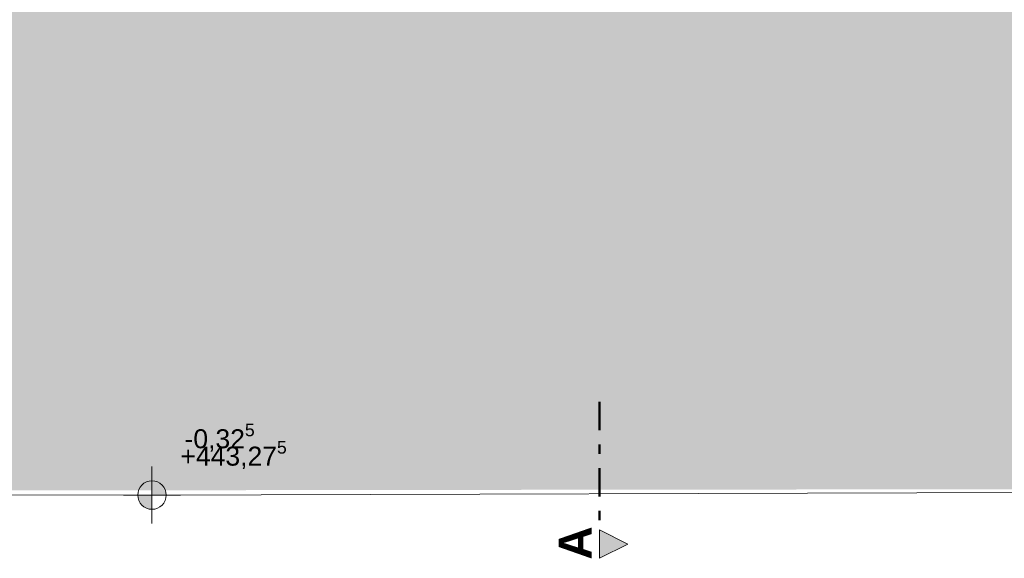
# Model space of a CAD drawing. Header units: metres. Extents: x -167 to 262, y -186 to 508.
# Tile 96 of 207: x 45.26 to 55.64, y 3.61 to 9.28. Entities that reach past the tile are written whole.
import ezdxf

# ---------------------------------------------------------------- set-up
doc = ezdxf.new("R2010")
doc.units = ezdxf.units.M
doc.header["$MEASUREMENT"] = 0
doc.linetypes.add('Schnittlinie', pattern=[0.6, 0.3, -0.15, 0, -0.15])
for name, color, linetype in [('60 Straße Hänle', 7, 'Continuous'), ('94 Genehmigungsplanung Bemaßung', 7, 'Continuous'), ('98 Schnitt Marker', 7, 'Continuous')]:
    doc.layers.add(name, color=color, linetype=linetype)
doc.styles.add('ERSTELLTER_STIL_1', font='arial.ttf')
doc.styles.add('ERSTELLTER_STIL_2', font='arial.ttf')

msp = doc.modelspace()

# ---------------------------------------------------------------- hatches: boundary and pattern name
at = {"linetype": 'Continuous', "lineweight": 18}
msp.add_hatch(color=255, dxfattribs=at).paths.add_polyline_path([(1.566, 4.049), (1.9, 10.618), (12.926, 10.242, 0.005342), (25.31, 10.162), (55.573, 10.262), (69.016, 10.286), (94.155, 10.366), (156.733, 10.348), (157.551, 4.46), (25.529, 4.3)])
at = {"layer": '94 Genehmigungsplanung Bemaßung', "linetype": 'Continuous', "lineweight": 13}
for points in [[(46.658, 4.275), (46.808, 4.275), (46.797, 4.332), (46.764, 4.381), (46.715, 4.413), (46.658, 4.425)], [(46.658, 4.275), (46.808, 4.275), (46.797, 4.332), (46.764, 4.381), (46.715, 4.413), (46.658, 4.425)], [(46.658, 4.275), (46.508, 4.275), (46.519, 4.217), (46.552, 4.169), (46.601, 4.136), (46.658, 4.125)], [(46.658, 4.275), (46.508, 4.275), (46.519, 4.217), (46.552, 4.169), (46.601, 4.136), (46.658, 4.125)]]:
    msp.add_hatch(color=7, dxfattribs=at).paths.add_polyline_path(points)
at = {"layer": '98 Schnitt Marker', "linetype": 'Continuous', "lineweight": 0, "true_color": 0x000000}
msp.add_hatch(color=18, dxfattribs=at).paths.add_polyline_path([(51.372, 3.609), (51.672, 3.759), (51.372, 3.909)])

# ---------------------------------------------------------------- linework, layer by layer
at = {"layer": '60 Straße Hänle', "color": 8, "linetype": 'Continuous', "lineweight": 18, "flags": 128}
msp.add_lwpolyline([(1.9, 10.618), (12.926, 10.242), (25.31, 10.162), (39.152, 10.22), (46.237, 10.249), (57.547, 10.264), (68.142, 10.282), (76.149, 10.32), (85.979, 10.366), (86.986, 10.371), (107.478, 10.356), (130.174, 10.345), (156.733, 10.348), (179.98, 10.554), (180.142, 4.629), (157.172, 4.457), (129.618, 4.381), (111.195, 4.455), (87.285, 4.389), (67.364, 4.333), (46.658, 4.275), (25.529, 4.3), (1.566, 4.049)], close=True, dxfattribs=at)
at = {"layer": '94 Genehmigungsplanung Bemaßung', "color": 7, "linetype": 'Continuous', "lineweight": 13}
for p, q in [((46.658, 3.975), (46.658, 4.575)), ((46.658, 3.975), (46.658, 4.575)), ((46.358, 4.275), (46.958, 4.275)), ((46.358, 4.275), (46.958, 4.275))]:
    msp.add_line(p, q, dxfattribs=at)
msp.add_circle((46.658, 4.275), 0.15, dxfattribs=at)
msp.add_circle((46.658, 4.275), 0.15, dxfattribs=at)
at = {"layer": '98 Schnitt Marker', "color": 7, "linetype": 'Schnittlinie', "lineweight": 50}
msp.add_line((51.372, 5.259), (51.372, 3.909), dxfattribs=at)
at = {"layer": '98 Schnitt Marker', "color": 7, "linetype": 'Continuous', "lineweight": 13, "flags": 128}
msp.add_lwpolyline([(51.372, 3.609), (51.372, 3.909), (51.672, 3.759)], close=True, dxfattribs=at)

# ---------------------------------------------------------------- texts
at = {"layer": '94 Genehmigungsplanung Bemaßung', "color": 7, "lineweight": 13, "char_height": 0.2, "attachment_point": 7, "style": 'ERSTELLTER_STIL_1'}
for s, insert in [('\\A1;{\\pql;\\fArial|b0|i0|c0|p0;\\W1.000000;-0,32\\fArial|b0|i0|c0|p0;\\W1.000000;\\A1{\\H.66x;\\S5^  ;}}', (47.001, 4.71)), ('\\A1;{\\pql;\\fArial|b0|i0|c0|p0;\\W1.000000;+443,27\\fArial|b0|i0|c0|p0;\\W1.000000;\\A1{\\H.66x;\\S5^  ;}}', (46.958, 4.527))]:
    msp.add_mtext(s, dxfattribs=dict(at, insert=insert))
at = {"layer": '98 Schnitt Marker', "color": 7, "lineweight": 13, "insert": (51.292, 3.947), "char_height": 0.35, "attachment_point": 9, "rotation": 90, "style": 'ERSTELLTER_STIL_2'}
msp.add_mtext('\\A1;{\\pqr;\\pt0;\\fArial|b1|i0|c0|p0;\\W1.000000;A}', dxfattribs=at)

doc.saveas('drawing.dxf')
